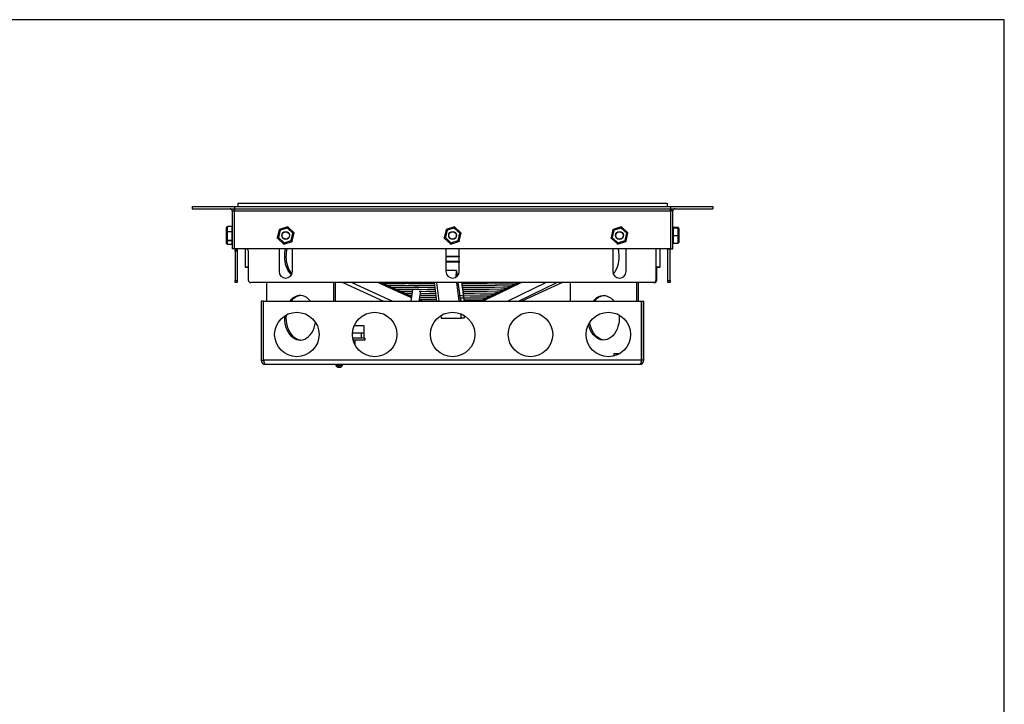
# Model space of a CAD drawing. Extents: x 14 to 1784, y 15 to 1245.
# Tile 3 of 3: x 899 to 1784, y 630 to 1245. Entities that reach past the tile are written whole.
import ezdxf

# ---------------------------------------------------------------- set-up
doc = ezdxf.new("R2010")
doc.units = 0
doc.header["$LTSCALE"] = 3
doc.layers.get('0').update_dxf_attribs({"linetype": 'CONTINUOUS'})
doc.layers.add('LAYER1', color=2, linetype='CONTINUOUS')

msp = doc.modelspace()

# ---------------------------------------------------------------- linework, layer by layer
at = {"color": 7, "linetype": 'CONTINUOUS'}
for p, q in [((1784.397, 1245), (14.397, 1244.996)), ((1784.4, 15), (1784.397, 1245))]:
    msp.add_line(p, q, dxfattribs=at)
at = {"layer": 'LAYER1', "color": 2, "linetype": 'CONTINUOUS'}
for p, q in [((1095.508, 1080.219), (1095.508, 1077.219)), ((1095.508, 1080.219), (1481.508, 1080.219)), ((1481.508, 1080.219), (1481.508, 1077.219)), ((1054.508, 1077.219), (1054.508, 1075.219)), ((1054.508, 1077.219), (1092.508, 1077.219)), ((1054.508, 1075.219), (1092.508, 1075.219)), ((1090.508, 1073.219), (1092.508, 1073.219)), ((1090.508, 1073.219), (1090.508, 1039.219)), ((1092.508, 1077.219), (1092.508, 1075.219)), ((1092.508, 1077.219), (1484.508, 1077.219)), ((1092.508, 1075.219), (1484.508, 1075.219)), ((1092.508, 1075.219), (1092.508, 1073.219)), ((1092.508, 1073.219), (1484.508, 1073.219)), ((1092.508, 1039.219), (1092.508, 1073.219)), ((1484.508, 1077.219), (1484.508, 1075.219)), ((1484.508, 1077.219), (1522.508, 1077.219)), ((1484.508, 1073.219), (1484.508, 1075.219)), ((1484.508, 1075.219), (1522.508, 1075.219)), ((1484.508, 1073.219), (1484.508, 1039.219)), ((1486.508, 1073.219), (1484.508, 1073.219)), ((1486.508, 1039.219), (1486.508, 1073.219)), ((1522.508, 1077.219), (1522.508, 1075.219)), ((1085.208, 1054.07), (1085.208, 1058.003)), ((1085.208, 1047.286), (1085.208, 1054.07)), ((1090.308, 1059.123), (1086.208, 1059.123)), ((1086.208, 1059.122), (1086.208, 1059.087)), ((1086.208, 1054.62), (1086.208, 1059.087)), ((1090.308, 1059.087), (1086.208, 1059.087)), ((1086.208, 1054.62), (1086.208, 1054.54)), ((1086.208, 1054.62), (1090.308, 1054.62)), ((1086.208, 1054.54), (1086.208, 1054.438)), ((1086.208, 1046.734), (1086.208, 1054.438)), ((1090.308, 1054.438), (1086.208, 1054.438)), ((1090.308, 1059.087), (1090.308, 1059.123)), ((1090.308, 1054.62), (1090.308, 1059.087)), ((1090.308, 1054.456), (1090.308, 1054.62)), ((1090.308, 1054.438), (1090.308, 1054.456)), ((1090.308, 1046.734), (1090.308, 1054.438)), ((1132.638, 1056.522), (1130.922, 1048.979)), ((1133.511, 1055.85), (1131.999, 1049.207)), ((1140.166, 1058.954), (1132.774, 1056.669)), ((1133.511, 1055.85), (1132.894, 1056.325)), ((1132.99, 1056.429), (1133.511, 1055.85)), ((1140.02, 1057.862), (1133.511, 1055.85)), ((1140.02, 1057.862), (1140.123, 1058.634)), ((1140.261, 1058.603), (1140.02, 1057.862)), ((1145.017, 1053.232), (1140.02, 1057.862)), ((1146.035, 1053.651), (1140.361, 1058.91)), ((1143.505, 1046.589), (1145.017, 1053.232)), ((1144.378, 1045.917), (1146.094, 1053.46)), ((1145.017, 1053.232), (1145.737, 1053.528)), ((1145.779, 1053.393), (1145.017, 1053.232)), ((1282.638, 1056.522), (1280.922, 1048.979)), ((1283.511, 1055.85), (1281.999, 1049.207)), ((1290.166, 1058.954), (1282.774, 1056.669)), ((1283.511, 1055.85), (1282.894, 1056.325)), ((1282.99, 1056.429), (1283.511, 1055.85)), ((1290.02, 1057.862), (1283.511, 1055.85)), ((1290.02, 1057.862), (1290.123, 1058.634)), ((1290.261, 1058.603), (1290.02, 1057.862)), ((1295.017, 1053.232), (1290.02, 1057.862)), ((1296.035, 1053.651), (1290.361, 1058.91)), ((1293.505, 1046.589), (1295.017, 1053.232)), ((1294.378, 1045.917), (1296.094, 1053.46)), ((1295.017, 1053.232), (1295.737, 1053.528)), ((1295.779, 1053.393), (1295.017, 1053.232)), ((1432.638, 1056.522), (1430.922, 1048.979)), ((1433.511, 1055.85), (1431.999, 1049.207)), ((1440.166, 1058.954), (1432.774, 1056.669)), ((1433.511, 1055.85), (1432.894, 1056.325)), ((1432.99, 1056.429), (1433.511, 1055.85)), ((1440.02, 1057.862), (1433.511, 1055.85)), ((1440.02, 1057.862), (1440.123, 1058.634)), ((1440.261, 1058.603), (1440.02, 1057.862)), ((1445.017, 1053.232), (1440.02, 1057.862)), ((1446.035, 1053.651), (1440.361, 1058.91)), ((1443.505, 1046.589), (1445.017, 1053.232)), ((1444.378, 1045.917), (1446.094, 1053.46)), ((1445.017, 1053.232), (1445.737, 1053.528)), ((1445.779, 1053.393), (1445.017, 1053.232)), ((1490.808, 1058.264), (1486.708, 1058.264)), ((1486.708, 1058.264), (1486.708, 1058.263)), ((1486.708, 1058.263), (1486.708, 1057.965)), ((1490.808, 1058.263), (1486.708, 1058.263)), ((1486.708, 1057.965), (1486.708, 1057.963)), ((1486.708, 1057.965), (1490.808, 1057.965)), ((1486.708, 1057.963), (1486.708, 1057.859)), ((1486.708, 1057.859), (1486.708, 1051.014)), ((1490.808, 1057.859), (1486.708, 1057.859)), ((1490.808, 1058.263), (1490.808, 1057.965)), ((1490.808, 1057.935), (1490.808, 1057.965)), ((1490.808, 1057.859), (1490.808, 1057.935)), ((1490.808, 1057.859), (1490.808, 1051.014)), ((1491.808, 1057.246), (1491.808, 1056.984)), ((1491.808, 1056.984), (1491.808, 1050.957)), ((1085.208, 1044.435), (1085.208, 1047.286)), ((1085.213, 1044.328), (1085.261, 1044.149)), ((1086.208, 1046.734), (1090.308, 1046.734)), ((1086.208, 1046.734), (1086.208, 1046.637)), ((1086.208, 1046.637), (1086.208, 1046.571)), ((1090.308, 1046.571), (1086.208, 1046.571)), ((1086.208, 1043.334), (1086.208, 1046.571)), ((1090.308, 1046.571), (1090.308, 1046.734)), ((1090.308, 1043.334), (1090.308, 1046.571)), ((1130.981, 1048.788), (1136.656, 1043.529)), ((1131.237, 1049.046), (1131.999, 1049.207)), ((1131.999, 1049.207), (1131.279, 1048.91)), ((1131.999, 1049.207), (1136.997, 1044.577)), ((1136.756, 1043.836), (1136.997, 1044.577)), ((1136.851, 1043.485), (1144.242, 1045.77)), ((1136.997, 1044.577), (1136.893, 1043.804)), ((1136.997, 1044.577), (1143.505, 1046.589)), ((1144.026, 1046.01), (1143.505, 1046.589)), ((1143.505, 1046.589), (1144.122, 1046.114)), ((1280.981, 1048.788), (1286.656, 1043.529)), ((1281.237, 1049.046), (1281.999, 1049.207)), ((1281.999, 1049.207), (1281.279, 1048.91)), ((1281.999, 1049.207), (1286.997, 1044.577)), ((1286.756, 1043.836), (1286.997, 1044.577)), ((1286.851, 1043.485), (1294.242, 1045.77)), ((1286.997, 1044.577), (1286.893, 1043.804)), ((1286.997, 1044.577), (1293.505, 1046.589)), ((1294.026, 1046.01), (1293.505, 1046.589)), ((1293.505, 1046.589), (1294.122, 1046.114)), ((1430.981, 1048.788), (1436.656, 1043.529)), ((1431.237, 1049.046), (1431.999, 1049.207)), ((1431.999, 1049.207), (1431.279, 1048.91)), ((1431.999, 1049.207), (1436.997, 1044.577)), ((1436.756, 1043.836), (1436.997, 1044.577)), ((1436.851, 1043.485), (1444.242, 1045.77)), ((1436.997, 1044.577), (1436.893, 1043.804)), ((1436.997, 1044.577), (1443.505, 1046.589)), ((1444.026, 1046.01), (1443.505, 1046.589)), ((1443.505, 1046.589), (1444.122, 1046.114)), ((1486.708, 1051.014), (1486.708, 1050.998)), ((1486.708, 1051.014), (1490.808, 1051.014)), ((1486.708, 1050.998), (1486.708, 1050.815)), ((1486.708, 1050.815), (1486.708, 1044.269)), ((1490.808, 1050.815), (1486.708, 1050.815)), ((1490.808, 1050.913), (1490.808, 1051.014)), ((1490.808, 1050.815), (1490.808, 1050.913)), ((1490.808, 1050.815), (1490.808, 1044.269)), ((1491.808, 1050.957), (1491.808, 1045.192)), ((1086.208, 1043.334), (1090.308, 1043.334)), ((1086.208, 1043.334), (1086.208, 1043.316)), ((1086.208, 1043.316), (1090.308, 1043.316)), ((1090.308, 1043.316), (1090.308, 1043.334)), ((1092.508, 1039.219), (1090.508, 1039.219)), ((1484.508, 1039.219), (1092.508, 1039.219)), ((1093.008, 1039.219), (1093.008, 1038.405)), ((1093.008, 1038.405), (1095.008, 1038.405)), ((1093.008, 1036.991), (1093.008, 1038.405)), ((1095.008, 1036.991), (1093.008, 1036.991)), ((1093.008, 1036.991), (1093.008, 1010.819)), ((1095.008, 1039.219), (1095.008, 1038.405)), ((1095.008, 1038.405), (1095.008, 1036.991)), ((1095.008, 1036.991), (1095.008, 1010.819)), ((1102.008, 1039.219), (1102.008, 1023.019)), ((1104.422, 1038.405), (1103.608, 1039.219)), ((1105.008, 1010.819), (1105.008, 1036.991)), ((1132.508, 1039.219), (1132.508, 1018.819)), ((1144.508, 1018.819), (1144.508, 1039.219)), ((1282.508, 1039.219), (1282.508, 1018.819)), ((1294.508, 1018.819), (1294.508, 1039.219)), ((1432.508, 1039.219), (1432.508, 1018.819)), ((1444.508, 1018.819), (1444.508, 1039.219)), ((1471.315, 1038.991), (1471.315, 1010.819)), ((1475.008, 1023.019), (1475.008, 1039.219)), ((1482.008, 1038.991), (1482.008, 1039.219)), ((1484.008, 1038.991), (1482.008, 1038.991)), ((1482.008, 1010.819), (1482.008, 1038.991)), ((1484.008, 1039.219), (1484.008, 1038.991)), ((1484.008, 1010.819), (1484.008, 1038.991)), ((1484.508, 1039.219), (1486.508, 1039.219)), ((1486.708, 1044.269), (1490.808, 1044.269)), ((1486.708, 1044.269), (1486.708, 1044.175)), ((1486.708, 1044.175), (1490.808, 1044.175)), ((1490.808, 1044.198), (1490.808, 1044.269)), ((1490.808, 1044.175), (1490.808, 1044.198)), ((1282.508, 1032.719), (1294.449, 1032.719)), ((1282.508, 1032.256), (1294.439, 1032.256)), ((1294.449, 1027.719), (1282.508, 1027.719)), ((1294.439, 1027.256), (1282.508, 1027.256)), ((1294.439, 1032.256), (1294.449, 1032.719)), ((1294.508, 1031.724), (1294.439, 1032.256)), ((1294.449, 1027.719), (1294.439, 1027.256)), ((1294.439, 1027.256), (1294.508, 1026.724)), ((1294.449, 1032.719), (1294.508, 1032.263)), ((1294.508, 1027.263), (1294.449, 1027.719)), ((1102.008, 1023.019), (1105.008, 1023.019)), ((1102.208, 1022.819), (1105.008, 1022.819)), ((1291.915, 1019.764), (1282.508, 1019.764)), ((1291.788, 1013.795), (1291.915, 1019.764)), ((1291.915, 1019.764), (1292.605, 1014.436)), ((1471.315, 1023.019), (1475.008, 1023.019)), ((1471.315, 1022.819), (1474.808, 1022.819)), ((1472.008, 1010.819), (1472.008, 1022.819)), ((1093.008, 1010.819), (1095.008, 1010.819)), ((1093.008, 1008.819), (1093.008, 1010.819)), ((1095.008, 1010.819), (1095.008, 1008.819)), ((1482.008, 1010.819), (1484.008, 1010.819)), ((1482.008, 1008.819), (1482.008, 1010.819)), ((1484.008, 1010.819), (1484.008, 1008.819)), ((1095.008, 1008.819), (1093.008, 1008.819)), ((1469.315, 1008.819), (1107.008, 1008.819)), ((1121.416, 992.219), (1121.416, 1008.819)), ((1181.517, 1008.819), (1181.517, 992.219)), ((1182.931, 1008.819), (1182.931, 992.219)), ((1189.753, 1008.819), (1226.361, 992.219)), ((1197.924, 1008.819), (1234.533, 992.219)), ((1221.71, 1008.819), (1242.685, 999.308)), ((1223.298, 1008.819), (1251.478, 996.041)), ((1225.476, 1008.371), (1224.488, 1008.819)), ((1229.262, 1006.655), (1225.744, 1008.25)), ((1233.096, 1004.916), (1229.613, 1006.495)), ((1236.981, 1003.155), (1233.527, 1004.721)), ((1240.921, 1001.368), (1237.486, 1002.925)), ((1238.661, 1001.133), (1238.823, 1001.131)), ((1244.916, 999.556), (1241.488, 1001.111)), ((1252.61, 1002.629), (1250.822, 992.219)), ((1258.432, 992.219), (1259.939, 1000.998)), ((1271.862, 1008.819), (1274.012, 992.219)), ((1273.96, 1008.819), (1276.11, 992.219)), ((1291.935, 1008.819), (1294.085, 992.219)), ((1293.332, 1008.819), (1294.603, 999.008)), ((1296.827, 1008.819), (1298.978, 992.219)), ((1296.992, 1008.087), (1296.897, 1008.819)), ((1297.215, 1006.367), (1297.009, 1007.96)), ((1297.441, 1004.625), (1297.236, 1006.202)), ((1297.67, 1002.858), (1297.467, 1004.425)), ((1297.901, 1001.068), (1297.699, 1002.627)), ((1298.137, 999.252), (1297.935, 1000.81)), ((1348.421, 1008.819), (1313.963, 992.219)), ((1327.083, 999.079), (1330.299, 1000.628)), ((1350.327, 1008.819), (1329.53, 998.8)), ((1330.838, 1000.888), (1334.058, 1002.44)), ((1333.158, 1000.611), (1333.286, 1000.61)), ((1334.542, 1002.672), (1337.779, 1004.232)), ((1336.812, 1002.423), (1337.047, 1002.422)), ((1338.199, 1004.434), (1341.46, 1006.005)), ((1372.715, 1008.819), (1338.257, 992.219)), ((1341.81, 1006.174), (1345.102, 1007.76)), ((1345.375, 1007.891), (1347.302, 1008.819)), ((1382.519, 1008.819), (1348.061, 992.219)), ((1387.264, 1008.819), (1350.655, 992.219)), ((1394.085, 1008.819), (1394.085, 992.219)), ((1454.186, 992.219), (1454.186, 1008.819)), ((1455.6, 992.219), (1455.6, 1008.819)), ((1484.008, 1008.819), (1482.008, 1008.819)), ((1118.508, 992.219), (1116.508, 992.219)), ((1116.508, 992.219), (1116.508, 939.219)), ((1118.508, 939.219), (1118.508, 992.219)), ((1118.579, 939.219), (1118.579, 992.219)), ((1118.579, 992.219), (1458.437, 992.219)), ((1242.705, 999.299), (1242.839, 999.298)), ((1242.706, 999.299), (1246.684, 997.495)), ((1248.973, 997.717), (1245.534, 999.276)), ((1246.793, 997.446), (1250.737, 995.657)), ((1246.793, 997.446), (1247.165, 997.442)), ((1249.009, 997.426), (1251.712, 997.404)), ((1251.564, 996.542), (1249.626, 997.421)), ((1250.819, 995.573), (1251.397, 995.567)), ((1250.926, 995.571), (1251.364, 995.373)), ((1258.538, 992.84), (1259.907, 992.219)), ((1261.096, 992.219), (1258.624, 993.34)), ((1294.605, 998.991), (1294.839, 997.191)), ((1294.605, 998.991), (1294.849, 998.99)), ((1294.846, 997.135), (1295.077, 995.348)), ((1295.089, 995.258), (1295.319, 993.479)), ((1295.335, 993.361), (1296.584, 993.352)), ((1295.335, 993.36), (1295.483, 992.219)), ((1298.376, 997.408), (1298.173, 998.972)), ((1298.618, 995.532), (1298.414, 997.113)), ((1298.866, 993.622), (1298.657, 995.234)), ((1299.048, 992.219), (1298.903, 993.334)), ((1312.844, 992.219), (1314.881, 993.201)), ((1315.471, 993.485), (1318.791, 995.085)), ((1317.851, 993.174), (1315.869, 992.219)), ((1321.767, 995.061), (1318.1, 993.294)), ((1319.405, 995.38), (1322.665, 996.951)), ((1321.125, 995.068), (1321.939, 995.06)), ((1325.646, 996.929), (1321.96, 995.153)), ((1323.274, 997.244), (1326.501, 998.799)), ((1325.141, 996.934), (1325.646, 996.929)), ((1329.486, 998.779), (1325.769, 996.988)), ((1329.21, 998.781), (1329.485, 998.779)), ((1458.437, 939.219), (1458.437, 992.219)), ((1458.508, 939.219), (1458.508, 992.219)), ((1458.508, 992.219), (1460.508, 992.219)), ((1460.508, 939.219), (1460.508, 992.219)), ((1137.371, 978.832), (1137.325, 977.219)), ((1138.851, 979.734), (1138.739, 977.219)), ((1277.807, 979.116), (1278.11, 976.777)), ((1278.11, 976.777), (1296.086, 976.777)), ((1295.547, 980.94), (1296.086, 976.777)), ((1296.086, 976.777), (1296.169, 980.694)), ((1298.906, 976.777), (1296.086, 976.777)), ((1298.852, 979.337), (1298.906, 976.777)), ((1299.209, 979.116), (1298.906, 976.777)), ((1438.165, 979.734), (1438.277, 977.219)), ((1200.222, 970.319), (1208.708, 970.319)), ((1208.708, 970.319), (1208.708, 963.819)), ((1198.572, 963.819), (1208.708, 963.819)), ((1209.558, 958.819), (1198.799, 958.819)), ((1209.558, 957.219), (1199.143, 957.219)), ((1199.408, 956.287), (1199.408, 957.219)), ((1200.808, 952.908), (1200.808, 957.019)), ((1206.208, 963.819), (1208.708, 963.819)), ((1206.208, 963.819), (1206.208, 958.819)), ((1208.708, 963.819), (1208.708, 958.819)), ((1209.558, 958.819), (1209.558, 957.219)), ((1116.508, 939.219), (1118.508, 939.219)), ((1458.437, 939.219), (1118.579, 939.219)), ((1433.758, 945.219), (1433.558, 944.719)), ((1433.558, 944.719), (1433.558, 942.868)), ((1438.191, 944.719), (1433.558, 944.719)), ((1433.758, 945.219), (1439.044, 945.219)), ((1460.508, 939.219), (1458.508, 939.219)), ((1456.508, 935.219), (1120.508, 935.219)), ((1183.498, 935.029), (1183.498, 934.216)), ((1183.498, 935.029), (1189.518, 935.029)), ((1183.498, 934.216), (1189.518, 934.216)), ((1185.291, 932.905), (1185.258, 932.905)), ((1186.148, 932.905), (1185.561, 932.905)), ((1185.884, 932.905), (1185.884, 932.756)), ((1185.921, 932.905), (1185.921, 932.756)), ((1186.545, 932.786), (1186.545, 932.756)), ((1187.365, 932.905), (1186.741, 932.905)), ((1187.095, 932.905), (1187.095, 932.756)), ((1187.132, 932.762), (1187.132, 932.756)), ((1187.758, 932.905), (1187.688, 932.905)), ((1189.518, 934.216), (1189.518, 935.029))]:
    msp.add_line(p, q, dxfattribs=at)
at = {"layer": 'LAYER1', "color": 2, "linetype": 'CONTINUOUS', "flags": 128}
for points in [[(1085.208, 1058.003), (1085.284, 1058.425), (1085.501, 1058.782)], [(1085.501, 1058.769), (1085.284, 1058.418), (1085.208, 1058.003)], [(1085.208, 1054.07), (1085.284, 1054.28), (1085.501, 1054.459)], [(1085.501, 1054.33), (1085.284, 1054.211), (1085.208, 1054.07)], [(1132.638, 1056.522), (1132.657, 1056.571), (1132.687, 1056.614)], [(1132.687, 1056.614), (1132.727, 1056.647), (1132.774, 1056.669)], [(1140.166, 1058.954), (1140.217, 1058.963), (1140.269, 1058.958)], [(1140.269, 1058.958), (1140.318, 1058.94), (1140.361, 1058.91)], [(1146.035, 1053.651), (1146.069, 1053.611), (1146.091, 1053.564)], [(1146.091, 1053.564), (1146.099, 1053.512), (1146.094, 1053.46)], [(1282.638, 1056.522), (1282.657, 1056.571), (1282.687, 1056.614)], [(1282.687, 1056.614), (1282.727, 1056.647), (1282.774, 1056.669)], [(1290.166, 1058.954), (1290.217, 1058.963), (1290.269, 1058.958)], [(1290.269, 1058.958), (1290.318, 1058.94), (1290.361, 1058.91)], [(1296.035, 1053.651), (1296.069, 1053.611), (1296.091, 1053.564)], [(1296.091, 1053.564), (1296.099, 1053.512), (1296.094, 1053.46)], [(1432.638, 1056.522), (1432.657, 1056.571), (1432.687, 1056.614)], [(1432.687, 1056.614), (1432.727, 1056.647), (1432.774, 1056.669)], [(1440.166, 1058.954), (1440.217, 1058.963), (1440.269, 1058.958)], [(1440.269, 1058.958), (1440.318, 1058.94), (1440.361, 1058.91)], [(1446.035, 1053.651), (1446.069, 1053.611), (1446.091, 1053.564)], [(1446.091, 1053.564), (1446.099, 1053.512), (1446.094, 1053.46)], [(1486.521, 1057.799), (1486.512, 1057.784), (1486.508, 1057.765)], [(1491.808, 1057.246), (1491.732, 1057.636), (1491.515, 1057.966)], [(1491.515, 1057.678), (1491.732, 1057.359), (1491.808, 1056.984)], [(1491.808, 1056.984), (1491.732, 1057.319), (1491.515, 1057.602)], [(1085.208, 1047.286), (1085.284, 1047.075), (1085.501, 1046.896)], [(1085.501, 1046.78), (1085.284, 1047.012), (1085.208, 1047.286)], [(1085.208, 1044.435), (1085.284, 1044.014), (1085.501, 1043.657)], [(1085.501, 1043.67), (1085.284, 1044.021), (1085.208, 1044.435)], [(1130.926, 1048.875), (1130.917, 1048.927), (1130.922, 1048.979)], [(1130.981, 1048.788), (1130.948, 1048.828), (1130.926, 1048.875)], [(1144.33, 1045.825), (1144.289, 1045.792), (1144.242, 1045.77)], [(1144.378, 1045.917), (1144.36, 1045.868), (1144.33, 1045.825)], [(1280.926, 1048.875), (1280.917, 1048.927), (1280.922, 1048.979)], [(1280.981, 1048.788), (1280.948, 1048.828), (1280.926, 1048.875)], [(1294.33, 1045.825), (1294.289, 1045.792), (1294.242, 1045.77)], [(1294.378, 1045.917), (1294.36, 1045.868), (1294.33, 1045.825)], [(1430.926, 1048.875), (1430.917, 1048.927), (1430.922, 1048.979)], [(1430.981, 1048.788), (1430.948, 1048.828), (1430.926, 1048.875)], [(1444.33, 1045.825), (1444.289, 1045.792), (1444.242, 1045.77)], [(1444.378, 1045.917), (1444.36, 1045.868), (1444.33, 1045.825)], [(1486.508, 1050.921), (1486.512, 1050.939), (1486.523, 1050.957), (1486.542, 1050.973), (1486.567, 1050.987), (1486.597, 1050.999), (1486.632, 1051.007), (1486.669, 1051.013), (1486.708, 1051.014)], [(1486.708, 1050.815), (1486.669, 1050.817), (1486.632, 1050.823), (1486.597, 1050.833), (1486.567, 1050.846), (1486.542, 1050.862), (1486.523, 1050.88), (1486.512, 1050.9), (1486.508, 1050.921)], [(1486.508, 1044.375), (1486.512, 1044.354), (1486.523, 1044.334), (1486.542, 1044.316), (1486.567, 1044.3), (1486.597, 1044.287), (1486.632, 1044.277), (1486.669, 1044.271), (1486.708, 1044.269)], [(1491.515, 1050.998), (1491.732, 1050.979), (1491.808, 1050.957)], [(1491.808, 1050.957), (1491.732, 1050.902), (1491.515, 1050.856)], [(1491.515, 1044.539), (1491.732, 1044.839), (1491.808, 1045.192)], [(1491.808, 1045.192), (1491.732, 1044.803), (1491.515, 1044.473)], [(1085.303, 1043.99), (1085.325, 1043.91), (1085.366, 1043.844)], [(1136.747, 1043.481), (1136.698, 1043.499), (1136.656, 1043.529)], [(1136.851, 1043.485), (1136.799, 1043.476), (1136.747, 1043.481)], [(1286.747, 1043.481), (1286.698, 1043.499), (1286.656, 1043.529)], [(1286.851, 1043.485), (1286.799, 1043.476), (1286.747, 1043.481)], [(1436.747, 1043.481), (1436.698, 1043.499), (1436.656, 1043.529)], [(1436.851, 1043.485), (1436.799, 1043.476), (1436.747, 1043.481)], [(1471.315, 1038.991), (1471.324, 1039.187), (1471.328, 1039.219)], [(1225.583, 1008.251), (1227.809, 1008.238), (1234.116, 1008.205), (1241.178, 1008.172), (1248.89, 1008.139), (1257.142, 1008.106), (1265.818, 1008.073), (1271.961, 1008.05)], [(1229.383, 1006.497), (1231.613, 1006.482), (1238.385, 1006.445), (1246.017, 1006.408), (1254.367, 1006.371), (1263.29, 1006.334), (1272.188, 1006.299)], [(1233.212, 1004.723), (1236.242, 1004.703), (1242.749, 1004.666), (1250.019, 1004.629), (1257.924, 1004.591), (1266.33, 1004.554), (1272.417, 1004.529)], [(1237.038, 1002.929), (1237.805, 1002.923), (1243.618, 1002.886), (1250.162, 1002.849), (1257.328, 1002.812), (1264.993, 1002.775), (1272.649, 1002.739)], [(1240.989, 1001.115), (1242.077, 1001.106), (1247.576, 1001.069), (1252.337, 1001.04)], [(1252.769, 1002.843), (1252.619, 1002.665), (1252.61, 1002.629)], [(1258.252, 1002.497), (1257.735, 1002.649), (1256.993, 1002.826)], [(1258.409, 1001.006), (1260.427, 1000.995), (1267.564, 1000.958), (1272.883, 1000.931)], [(1297.009, 1007.96), (1302.241, 1007.941), (1311.134, 1007.908), (1319.69, 1007.875), (1327.789, 1007.842), (1335.318, 1007.809), (1342.175, 1007.776), (1345.273, 1007.759)], [(1297.009, 1007.959), (1301.78, 1007.941), (1310.373, 1007.908), (1318.64, 1007.875), (1326.465, 1007.842), (1333.739, 1007.809), (1340.363, 1007.776), (1345.081, 1007.75)], [(1297.236, 1006.202), (1301.485, 1006.186), (1310.824, 1006.149), (1319.752, 1006.112), (1328.112, 1006.075), (1335.763, 1006.038), (1341.761, 1006.005)], [(1297.236, 1006.201), (1301.024, 1006.186), (1310.031, 1006.149), (1318.639, 1006.112), (1326.7, 1006.075), (1334.076, 1006.038), (1340.643, 1006), (1341.439, 1005.995)], [(1297.467, 1004.425), (1301.978, 1004.406), (1310.636, 1004.369), (1318.894, 1004.332), (1326.611, 1004.295), (1333.662, 1004.258), (1338.111, 1004.231)], [(1297.467, 1004.423), (1301.47, 1004.406), (1309.8, 1004.369), (1317.745, 1004.332), (1325.169, 1004.295), (1331.95, 1004.258), (1337.758, 1004.222)], [(1297.699, 1002.628), (1297.979, 1002.626), (1306.118, 1002.589), (1313.938, 1002.552), (1321.313, 1002.515), (1328.122, 1002.478), (1334.251, 1002.441), (1334.522, 1002.439)], [(1297.935, 1000.81), (1298.066, 1000.809), (1305.555, 1000.772), (1312.744, 1000.735), (1319.514, 1000.698), (1325.76, 1000.661), (1330.806, 1000.628)], [(1160.82, 992.219), (1160.596, 992.492), (1159.076, 994.077), (1157.419, 995.361), (1155.656, 996.321), (1153.818, 996.941), (1151.939, 997.208), (1150.051, 997.119), (1148.188, 996.675), (1146.384, 995.883), (1144.67, 994.758), (1143.078, 993.321), (1142.113, 992.219)], [(1244.978, 999.28), (1248.639, 999.252), (1252.026, 999.229)], [(1258.676, 993.64), (1258.735, 993.639), (1263.387, 993.598), (1268.494, 993.556), (1273.844, 993.515)], [(1258.995, 995.501), (1262.299, 995.475), (1268.12, 995.433), (1273.6, 995.396)], [(1259.313, 997.348), (1259.526, 997.346), (1266.375, 997.302), (1273.359, 997.259)], [(1259.627, 999.181), (1260.072, 999.178), (1266.489, 999.141), (1273.12, 999.104)], [(1294.846, 997.135), (1296.763, 997.124), (1304.246, 997.079), (1311.344, 997.035), (1317.897, 996.99), (1323.242, 996.95)], [(1295.089, 995.258), (1300.28, 995.224), (1306.445, 995.183), (1312.235, 995.141), (1317.541, 995.099), (1319.332, 995.083)], [(1298.173, 998.972), (1301.313, 998.955), (1308.042, 998.918), (1314.437, 998.881), (1320.396, 998.844), (1326.557, 998.802), (1327.047, 998.798)], [(1298.173, 998.97), (1300.717, 998.955), (1307.132, 998.918), (1313.227, 998.881), (1318.906, 998.844), (1324.776, 998.802), (1326.478, 998.788)], [(1298.614, 995.231), (1299.629, 995.224), (1305.451, 995.183), (1310.917, 995.141), (1315.925, 995.099), (1318.766, 995.073)], [(1298.903, 993.335), (1302.799, 993.306), (1308.104, 993.264), (1313.012, 993.222), (1315.406, 993.2)], [(1298.904, 993.33), (1300.196, 993.319), (1306.9, 993.264), (1312.939, 993.208), (1314.854, 993.188)], [(1317.165, 993.183), (1317.433, 993.18), (1318.059, 993.174)], [(1414.782, 992.219), (1415.006, 992.492), (1416.526, 994.077), (1418.183, 995.361), (1419.946, 996.321), (1421.784, 996.941), (1423.663, 997.208), (1425.551, 997.119), (1427.414, 996.675), (1429.218, 995.883), (1430.932, 994.758), (1432.524, 993.321), (1433.489, 992.219)], [(1137.325, 977.219), (1137.451, 974.554), (1137.827, 971.936), (1138.447, 969.412), (1139.299, 967.027), (1140.368, 964.824), (1141.635, 962.843), (1143.078, 961.118), (1144.67, 959.68), (1146.384, 958.556), (1148.188, 957.764), (1150.051, 957.32), (1151.939, 957.231), (1153.818, 957.498), (1155.656, 958.117), (1157.419, 959.078), (1159.076, 960.362), (1160.596, 961.946), (1161.954, 963.804), (1163.125, 965.901), (1164.088, 968.199), (1164.825, 970.659), (1165.302, 973.081)], [(1138.739, 977.219), (1138.865, 974.554), (1139.242, 971.936), (1139.861, 969.412), (1140.713, 967.027), (1141.782, 964.824), (1143.05, 962.843), (1144.492, 961.118), (1146.085, 959.68), (1147.798, 958.556), (1149.602, 957.764), (1151.465, 957.32), (1152.174, 957.244)], [(1438.277, 977.219), (1438.151, 974.554), (1437.775, 971.936), (1437.155, 969.412), (1436.303, 967.027), (1435.234, 964.824), (1433.967, 962.843), (1432.524, 961.118), (1430.932, 959.68), (1429.218, 958.556), (1427.414, 957.764), (1425.551, 957.32), (1423.663, 957.231), (1421.784, 957.498), (1419.946, 958.117), (1418.183, 959.078), (1416.526, 960.362), (1415.006, 961.946), (1413.648, 963.804), (1412.477, 965.901), (1411.514, 968.199), (1410.777, 970.659), (1410.646, 971.217)], [(1424.843, 957.244), (1423.198, 957.498), (1421.36, 958.117), (1419.597, 959.078), (1417.941, 960.362), (1416.42, 961.946), (1415.062, 963.804), (1413.891, 965.901), (1412.929, 968.199), (1412.191, 970.659), (1411.715, 973.081)], [(1118.508, 939.219), (1118.695, 938.375), (1118.962, 938.013)], [(1120.508, 935.219), (1120.075, 935.466), (1119.641, 936.176), (1119.207, 937.26), (1118.774, 938.587), (1118.579, 939.219)], [(1458.437, 939.219), (1458.004, 937.837), (1457.57, 936.624), (1457.137, 935.732), (1456.703, 935.27), (1456.508, 935.219)], [(1458.046, 937.971), (1458.392, 938.549), (1458.508, 939.219)], [(1186.508, 932.77), (1186.511, 932.769), (1186.545, 932.756)]]:
    msp.add_lwpolyline(points, dxfattribs=at)
at = {"layer": 'LAYER1', "color": 2, "linetype": 'CONTINUOUS'}
for centre, radius in [((1138.508, 1051.219), 3.523), ((1138.508, 1051.219), 3.324), ((1288.508, 1051.219), 3.523), ((1288.508, 1051.219), 3.324), ((1438.508, 1051.219), 3.523), ((1438.508, 1051.219), 3.324), ((1148.508, 962.219), 20), ((1218.508, 962.219), 20), ((1288.508, 962.219), 20), ((1358.508, 962.219), 20), ((1428.508, 962.219), 20)]:
    msp.add_circle(centre, radius, dxfattribs=at)
for centre, radius, start, end in [((1088.508, 1073.219), 2, 0, 90), ((1088.508, 1073.219), 4, 0, 30), ((1488.508, 1073.219), 4, 150, 180), ((1488.508, 1073.219), 2, 90, 180), ((1086.195, 1058.077), 0.983, 146.852103, 178.125307), ((1086.218, 1058.147), 0.958, 90.585372, 138.465437), ((1086.217, 1058.121), 0.965, 90.499874, 137.827488), ((1086.177, 1053.124), 1.496, 88.80464, 116.85308), ((1086.177, 1052.272), 2.166, 89.1668, 108.172611), ((1090.308, 1058.923), 0.2, 0, 90), ((1090.325, 1058.903), 0.184, 6.354551, 95.1847), ((1090.325, 1054.436), 0.184, 6.354551, 95.1847), ((1090.358, 1054.996), 0.561, 264.926007, 285.565141), ((1148.191, 1076.445), 25.274, 232.023609, 232.754997), ((1114.092, 1039.647), 25.274, 41.606171, 42.337558), ((1165.195, 1055.447), 25.274, 172.023609, 172.754997), ((1116.278, 1066.578), 25.274, 341.606171, 342.337558), ((1155.513, 1030.221), 25.274, 112.023609, 112.754997), ((1140.694, 1078.151), 25.274, 281.606171, 282.337558), ((1298.191, 1076.445), 25.274, 232.023609, 232.754997), ((1264.092, 1039.647), 25.274, 41.606171, 42.337558), ((1315.195, 1055.447), 25.274, 172.023609, 172.754997), ((1266.278, 1066.578), 25.274, 341.606171, 342.337558), ((1305.513, 1030.221), 25.274, 112.023609, 112.754997), ((1290.694, 1078.151), 25.274, 281.606171, 282.337558), ((1448.191, 1076.445), 25.274, 232.023609, 232.754997), ((1414.092, 1039.647), 25.274, 41.606171, 42.337558), ((1465.195, 1055.447), 25.274, 172.023609, 172.754997), ((1416.278, 1066.578), 25.274, 341.606171, 342.337558), ((1455.513, 1030.221), 25.274, 112.023609, 112.754997), ((1440.694, 1078.151), 25.274, 281.606171, 282.337558), ((1486.708, 1058.064), 0.2, 89.978699, 179.978683), ((1486.708, 1057.765), 0.2, 89.978699, 179.978683), ((1486.679, 1057.627), 0.233, 82.888683, 132.629837), ((1486.703, 1057.781), 0.181, 88.237495, 176.927646), ((1490.807, 1057.272), 0.992, 44.398499, 89.911874), ((1490.81, 1056.956), 1.009, 45.661376, 90.092268), ((1490.816, 1056.776), 1.082, 49.746903, 90.414849), ((1086.182, 1048.249), 1.515, 243.273503, 270.980172), ((1086.187, 1047.796), 1.226, 235.992231, 271.011752), ((1090.358, 1047.292), 0.561, 264.926007, 285.565141), ((1090.317, 1046.762), 0.191, 267.380389, 357.115618), ((1136.322, 1024.288), 25.274, 101.606171, 102.337558), ((1121.503, 1072.217), 25.274, 292.023609, 292.754997), ((1162.924, 1062.792), 25.274, 221.606171, 222.337558), ((1128.826, 1025.994), 25.274, 52.023609, 52.754997), ((1286.322, 1024.288), 25.274, 101.606171, 102.337558), ((1271.503, 1072.217), 25.274, 292.023609, 292.754997), ((1312.924, 1062.792), 25.274, 221.606171, 222.337558), ((1278.826, 1025.994), 25.274, 52.023609, 52.754997), ((1436.322, 1024.288), 25.274, 101.606171, 102.337558), ((1421.503, 1072.217), 25.274, 292.023609, 292.754997), ((1462.924, 1062.792), 25.274, 221.606171, 222.337558), ((1428.826, 1025.994), 25.274, 52.023609, 52.754997), ((1486.677, 1044.361), 0.167, 175.204119, 231.41544), ((1490.874, 1038.961), 12.054, 86.951248, 90.313779), ((1490.859, 1055.971), 5.156, 269.432958, 277.309774), ((1490.812, 1045.317), 1.048, 269.765129, 312.114323), ((1490.807, 1045.167), 0.992, 270.088126, 315.601501), ((1086.217, 1044.318), 0.965, 222.172512, 269.500126), ((1086.218, 1044.292), 0.958, 221.534563, 269.414628), ((1090.308, 1043.516), 0.2, 270, 0), ((1090.317, 1043.525), 0.191, 267.380389, 357.115618), ((1103.008, 1036.991), 2, 0, 45), ((1160.738, 1035.861), 25.274, 161.606171, 162.337558), ((1111.821, 1046.992), 25.274, 352.023609, 352.754997), ((1164.765, 1032.27), 27.44, 165.330356, 180.106238), ((1166.179, 1032.27), 27.44, 165.330356, 180.106238), ((1310.738, 1035.861), 25.274, 161.606171, 162.337558), ((1261.821, 1046.992), 25.274, 352.023609, 352.754997), ((1460.738, 1035.861), 25.274, 161.606171, 162.337558), ((1411.821, 1046.992), 25.274, 352.023609, 352.754997), ((1410.837, 1032.27), 27.44, 359.893762, 14.669644), ((1486.702, 1044.351), 0.176, 223.050381, 272.121752), ((1160.14, 1031.337), 22.832, 177.784993, 223.513263), ((1162.064, 1031.437), 23.338, 178.079714, 219.562088), ((1414.953, 1031.437), 23.338, 320.437912, 1.920286), ((1102.208, 1023.019), 0.2, 180, 270), ((1138.508, 1018.819), 6, 180, 0), ((1288.508, 1018.819), 6, 180, 0), ((1438.508, 1018.819), 6, 180, 0), ((1474.808, 1023.019), 0.2, 270, 0), ((1107.008, 1010.819), 2, 180, 270), ((1469.315, 1010.819), 2, 270, 0), ((1470.008, 1010.819), 2, 270, 0), ((1153.5, 984.888), 12.378, 96.150781, 143.679172), ((1426.292, 984.674), 12.604, 96.603342, 143.226611), ((1200.608, 957.019), 0.2, 0, 90), ((1120.508, 939.219), 4, 180, 270), ((1456.508, 939.219), 4, 270, 360), ((1186.508, 936.42), 3.731, 216.210054, 250.423001), ((1183.708, 935.019), 0.2, 90, 177.134016), ((1186.49, 936.411), 3.705, 251.125457, 260.593145), ((1186.283, 934.042), 1.347, 237.605986, 252.805443), ((1186.87, 934.042), 1.347, 237.605986, 252.805443), ((1186.104, 933.736), 1.047, 290.531708, 307.457017), ((1186.147, 934.042), 1.347, 287.194557, 302.394014), ((1186.49, 936.411), 3.705, 279.406855, 288.874543), ((1186.728, 933.736), 1.047, 290.531708, 307.457017), ((1186.526, 936.411), 3.705, 279.406855, 288.874543), ((1186.508, 936.42), 3.731, 289.576999, 323.789946), ((1189.308, 935.019), 0.2, 2.865984, 90)]:
    msp.add_arc(centre, radius, start, end, dxfattribs=at)

doc.saveas('drawing.dxf')
